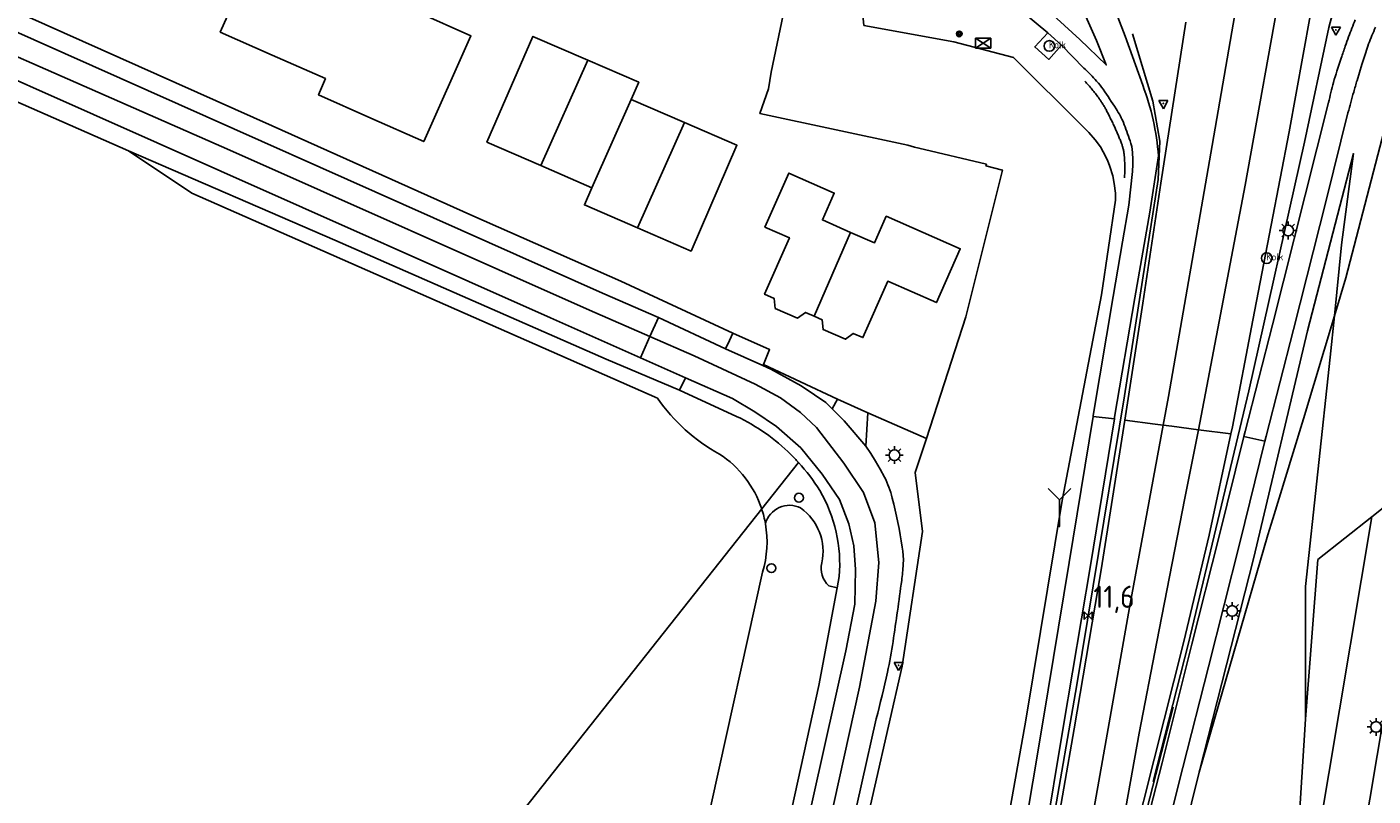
# Model space of a CAD drawing. Extents: x 167690 to 168394, y 440139 to 441022.
# Tile 4 of 15: x 167926 to 168077, y 440703 to 440790. Entities that reach past the tile are written whole.
import ezdxf

# ---------------------------------------------------------------- set-up
doc = ezdxf.new("R2010")
doc.units = 0
doc.header["$LTSCALE"] = 4
doc.linetypes.add('SCHRIKH', pattern=[100, 100, 0])
doc.layers.get('0').update_dxf_attribs({"linetype": 'CONTINUOUS'})
for name, color, linetype in [('G_BTD', 3, 'CONTINUOUS'), ('G_OTD', 32, 'CONTINUOUS'), ('G_OWG', 6, 'CONTINUOUS'), ('G_PND', 1, 'CONTINUOUS'), ('G_WGD', 7, 'CONTINUOUS'), ('LSHD', 3, 'CONTINUOUS'), ('LSHDUP', 1, 'CONTINUOUS'), ('LWGI', 7, 'CONTINUOUS'), ('PPALHM', 10, 'CONTINUOUS'), ('PVGO', 102, 'CONTINUOUS')]:
    doc.layers.add(name, color=color, linetype=linetype)
for name, color, linetype, true_color in [('PBRD', 7, 'CONTINUOUS', 0xbd2877), ('PKST', 7, 'CONTINUOUS', 0xbd2877), ('PPAL', 7, 'CONTINUOUS', 0xbd2877), ('PPUT', 7, 'CONTINUOUS', 0xbd2877)]:
    doc.layers.add(name, color=color, linetype=linetype, true_color=true_color)
doc.styles.add('ISO', font='ISO')

# ---------------------------------------------------------------- blocks, each defined once
blk = doc.blocks.new('kolk')
at = {"color": 0}
blk.add_circle((0, 0), 0.6, dxfattribs=at)
at = {"color": 0, "linetype": 'Continuous', "style": 'ISO'}
blk.add_attdef('KOLK', (-0.04, -0.26), '', height=0.8, dxfattribs=at)
blk = doc.blocks.new('lichtmast')
at = {"color": 0}
for p, q in [((-0.6, 0), (-1, 0)), ((-0.71, 0.71), (-0.42, 0.42)), ((0, 0.6), (0, 1)), ((0.42, 0.42), (0.71, 0.71)), ((0.6, 0), (1, 0)), ((-0.42, -0.42), (-0.71, -0.71)), ((0, -0.6), (0, -1)), ((0.42, -0.42), (0.71, -0.71))]:
    blk.add_line(p, q, dxfattribs=at)
blk.add_circle((0, 0), 0.6, dxfattribs=at)
blk = doc.blocks.new('verkeersbord')
at = {"color": 0}
for p, q in [((0.5, 0.32), (-0.5, 0.32)), ((-0.5, 0.32), (0, -0.6)), ((0, -0.6), (0.5, 0.32))]:
    blk.add_line(p, q, dxfattribs=at)
blk = doc.blocks.new('verkeersbord-pl')
at = {"linetype": 'Continuous'}
blk.add_circle((0, 0), 0.03, dxfattribs=at)
blk = doc.blocks.new('kilometerpaal')
at = {"color": 0}
for p, q in [((-0.44, 0.44), (0.44, -0.44)), ((-0.44, -0.44), (-0.44, 0.44)), ((0.44, 0.44), (-0.44, -0.44)), ((0.44, -0.44), (0.44, 0.44))]:
    blk.add_line(p, q, dxfattribs=at)
at = {"color": 0, "style": 'ISO'}
blk.add_attdef('KILOMETERPAAL', (0.59, 0.87), '', height=2.5, dxfattribs=at)
blk = doc.blocks.new('wegwijzer')
at = {"color": 0}
for q in [(-0.424, 1.424), (0.424, 1.424), (0, 0)]:
    blk.add_line((0, 1), q, dxfattribs=at)
blk = doc.blocks.new('schk.dwg')
for p, q in [((0.86, 0.56), (-0.86, 0.56)), ((-0.86, 0.56), (-0.86, -0.56)), ((0.86, -0.56), (0.86, 0.56)), ((-0.86, -0.56), (0.86, -0.56))]:
    blk.add_line(p, q)
at = {"linetype": 'Continuous'}
for p, q in [((-0.86, 0.56), (0.86, -0.56)), ((-0.86, -0.56), (0.86, 0.56))]:
    blk.add_line(p, q, dxfattribs=at)
blk = doc.blocks.new('boom')
at = {"color": 0}
for radius in [0.315, 0.225, 0.135]:
    blk.add_circle((0, 0), radius, dxfattribs=at)

msp = doc.modelspace()

# ---------------------------------------------------------------- linework, layer by layer
at = {"layer": 'G_BTD', "linetype": 'Continuous', "transparency": 33554687}
for points in [[(167996.507, 440748.204), (167944.074, 440771.306), (167936.945, 440776.058)], [(168008.23, 440735.755), (168012.374, 440740.991)], [(168012.776, 440737.364), (168012.614, 440737.472), (168012.423, 440737.51), (168012.231, 440737.472), (168012.069, 440737.364), (168011.961, 440737.202), (168011.923, 440737.01), (168011.961, 440736.819), (168012.069, 440736.657), (168012.231, 440736.548), (168012.423, 440736.51), (168012.614, 440736.548), (168012.776, 440736.657), (168012.885, 440736.819), (168012.923, 440737.01), (168012.885, 440737.202), (168012.776, 440737.364)], [(167963.543, 440679.286), (168008.23, 440735.755)], [(167996.823, 440676.715), (168008.329, 440728.622)], [(168009.676, 440728.73), (168009.514, 440728.622), (168009.322, 440728.584), (168009.131, 440728.622), (168008.969, 440728.73), (168008.86, 440728.893), (168008.822, 440729.084), (168008.86, 440729.275), (168008.969, 440729.437), (168009.131, 440729.546), (168009.322, 440729.584), (168009.514, 440729.546), (168009.676, 440729.437), (168009.784, 440729.275), (168009.822, 440729.084), (168009.784, 440728.893), (168009.676, 440728.73)], [(168015.78, 440727.105), (168016.716, 440726.88)]]:
    msp.add_lwpolyline(points, dxfattribs=at)
for points in [[(167996.507, 440748.204, 0.1134126), (168003.471, 440741.928)], [(168003.471, 440741.928, -0.1697262), (168008.23, 440735.755)], [(168008.654, 440734.076, -0.4749464), (168012.614, 440735.862)], [(168008.23, 440735.755, -0.0368339), (168008.654, 440734.076)], [(168012.614, 440735.862, -0.2994394), (168015.007, 440729.676)], [(168008.654, 440734.076, -0.1171609), (168008.329, 440728.622)], [(168015.007, 440729.676, 0.2792476), (168015.78, 440727.105)]]:
    msp.add_lwpolyline(points, format="xyb", dxfattribs=at)
at = {"layer": 'G_OTD', "linetype": 'Continuous', "transparency": 33554687}
for points in [[(167958.517, 440798.663), (167964.558, 440795.968), (167963.774, 440794.211), (167969.592, 440791.617), (167975.487, 440788.988), (167970.184, 440777.102), (167964.213, 440779.75), (167958.343, 440782.354), (167959.116, 440784.18), (167953.106, 440786.841), (167947.277, 440789.421), (167952.582, 440801.31), (167958.517, 440798.663)], [(167983.364, 440774.403), (167977.299, 440777.035), (167982.468, 440788.941), (167988.645, 440786.261)]]:
    msp.add_lwpolyline(points, dxfattribs=at)
at = {"layer": 'G_OWG', "linetype": 'Continuous', "transparency": 33554687}
for points in [[(168025.443, 440776.483), (168024.687, 440776.695), (168008.028, 440780.241), (168008.99, 440783.047), (168009.283, 440784.894), (168010.987, 440792.982), (168014.047, 440805.453), (168014.701, 440809.023), (168020.126, 440807.187)], [(168020.126, 440807.187), (168018.941, 440798.119), (168019.749, 440790.179), (168029.857, 440788.329), (168036.575, 440786.564), (168044.453, 440778.722), (168045.061, 440778.138), (168045.785, 440777.303), (168046.363, 440776.488), (168046.687, 440775.948), (168047.154, 440775.013), (168047.442, 440774.29), (168047.751, 440773.26), (168047.928, 440772.398), (168048.05, 440771.274), (168048.065, 440770.517), (168046.488, 440759.844), (168042.056, 440736.706), (168037.959, 440711.993), (168035.024, 440695.345), (168032.21, 440680.301), (168032.269, 440677.306), (168033.739, 440677.064)], [(167936.945, 440776.058), (167917.536, 440784.566), (167906.394, 440789.622)], [(168040.463, 440789.339), (168038.977, 440787.753), (168040.553, 440786.347), (168041.992, 440787.931)], [(168072.708, 440757.476), (168073.991, 440761.764), (168078.529, 440779.208), (168083.72, 440778.893), (168083.059, 440766.323), (168082.1, 440755.701), (168079.136, 440736.618), (168076.934, 440734.87)], [(167998.978, 440749.11), (167990.74, 440752.607), (167960.172, 440765.99), (167936.945, 440776.058)], [(168033.485, 440774.367), (168033.527, 440774.54), (168025.939, 440776.364), (168025.443, 440776.483)], [(168057.495, 440706.115), (168063.624, 440730.291), (168069.684, 440755.793), (168074.862, 440775.746), (168073.524, 440765.463), (168072.708, 440757.476)], [(168026.779, 440743.664), (168031.204, 440757.373), (168035.347, 440773.875), (168033.485, 440774.367)], [(168057.495, 440706.115), (168065.225, 440732.833), (168065.772, 440734.654), (168068.056, 440742.088), (168069.242, 440745.893), (168072.708, 440757.476)], [(168072.708, 440757.476), (168072.235, 440752.846), (168069.439, 440727.029), (168069.462, 440712.082)], [(168008.425, 440752.017), (168016.755, 440748.111)], [(167999.637, 440750.496), (167998.978, 440749.11)], [(168005.411, 440746.163), (167998.978, 440749.11)], [(168020.185, 440746.549), (168026.779, 440743.664)], [(168026.779, 440743.664), (168025.517, 440739.854), (168026.335, 440733.22), (168024.053, 440718.047), (168019.45, 440697.786), (168017.092, 440685.532), (168016.48, 440681.122), (168016.413, 440678.455), (168016.554, 440677.082)], [(168076.934, 440734.87), (168067.252, 440677.079)], [(168076.934, 440734.87), (168070.861, 440730.048), (168069.462, 440712.082)], [(168001.319, 440668.465), (168001.616, 440668.526), (168002.885, 440669.007), (168004.397, 440670.347), (168005.673, 440672.586), (168008.329, 440686.971), (168014.657, 440715.88), (168016.716, 440726.88)], [(168016.716, 440726.88), (168016.952, 440728.139)], [(168067.252, 440677.079), (168069.462, 440712.082)], [(168048.487, 440674.674), (168050.435, 440674.747), (168052.168, 440677.811), (168052.333, 440685.323), (168057.495, 440706.115)]]:
    msp.add_lwpolyline(points, dxfattribs=at)
for points in [[(168011.527, 440741.873, 0.0840004), (168005.411, 440746.163)], [(168012.374, 440740.991, 0.0132853), (168011.527, 440741.873)], [(168012.374, 440740.991, -0.0443733), (168014.775, 440737.822)], [(168016.952, 440728.139, 0.1557901), (168014.775, 440737.822)]]:
    msp.add_lwpolyline(points, format="xyb", dxfattribs=at)
at = {"layer": 'G_PND', "linetype": 'Continuous', "transparency": 33554687}
for points in [[(167988.645, 440786.261), (167983.364, 440774.403)], [(167988.645, 440786.261), (167994.387, 440783.769), (167993.55, 440781.844)], [(167993.55, 440781.844), (167989.12, 440771.906)], [(167993.55, 440781.844), (167999.538, 440779.244)], [(167999.538, 440779.244), (168005.447, 440776.677), (168000.275, 440764.77), (167994.255, 440767.381)], [(167999.538, 440779.244), (167994.255, 440767.381)], [(167989.12, 440771.906), (167983.364, 440774.403)], [(168014.143, 440757.442), (168013.167, 440757.872), (168012.277, 440757.226), (168009.756, 440758.319), (168009.64, 440759.427), (168008.552, 440759.906), (168011.346, 440766.279), (168008.592, 440767.479), (168011.28, 440773.553), (168016.397, 440771.302), (168015.064, 440768.272), (168018.221, 440766.883)], [(167994.255, 440767.381), (167988.281, 440769.972), (167989.12, 440771.906)], [(168018.221, 440766.883), (168020.932, 440765.691), (168022.256, 440768.703), (168030.579, 440765.043), (168027.901, 440758.982), (168022.425, 440761.374), (168019.621, 440755.037), (168018.55, 440755.499), (168017.668, 440754.849), (168015.152, 440755.946), (168015.041, 440757.046), (168014.143, 440757.442)], [(168018.221, 440766.883), (168014.143, 440757.442)]]:
    msp.add_lwpolyline(points, dxfattribs=at)
at = {"layer": 'G_WGD', "linetype": 'Continuous', "transparency": 33554687}
for points in [[(168004.967, 440755.552), (167992.382, 440761.376), (167975.721, 440768.741), (167953.133, 440778.866), (167912.469, 440797.031), (167904.089, 440800.723)], [(168057.409, 440744.669), (168062.66, 440772.186), (168066.907, 440795.787), (168067.735, 440800.478)], [(167996.604, 440757.287), (167990.311, 440760.034), (167920.054, 440791.314), (167903.217, 440798.765)], [(168044.72, 440791.175), (168045.932, 440788.489), (168047.029, 440785.725), (168044.053, 440788.574), (168040.599, 440791.745), (168036.453, 440795.312), (168034.64, 440797.062)], [(167995.654, 440755.159), (167988.862, 440758.105), (167948.345, 440776.119), (167902.18, 440796.434)], [(168033.669, 440794.817), (168035.647, 440793.302), (168037.591, 440791.709), (168040.463, 440789.339)], [(167994.58, 440752.754), (167984.464, 440757.272), (167947.322, 440773.778), (167903.963, 440793.101)], [(168051.135, 440783.457), (168049.167, 440788.949), (168047.705, 440792.744)], [(168053.427, 440745.184), (168054.022, 440748.417), (168058.789, 440775.805), (168061.666, 440792.273)], [(168049.13, 440745.738), (168051.138, 440758.899), (168053.186, 440772.429), (168055.973, 440790.528)], [(168061.056, 440744.198), (168061.231, 440745.009), (168063.544, 440756.998), (168065.582, 440767.689), (168067.617, 440778.188), (168069.994, 440791.252)], [(168040.463, 440789.339), (168041.992, 440787.931)], [(168041.992, 440787.931), (168044.518, 440785.377)], [(168053.069, 440654.31), (168055.943, 440654.041), (168057.848, 440654.06), (168060.265, 440654.516), (168062.301, 440655.458), (168064.636, 440656.863), (168066.007, 440657.979), (168067.199, 440659.098), (168068.702, 440660.948), (168069.472, 440662.471), (168070.081, 440663.954), (168070.6, 440666.052), (168071.13, 440670.042), (168074.194, 440688.113), (168078.346, 440712.914), (168081.485, 440731.622), (168083.69, 440745.653), (168086.478, 440762.605), (168088.809, 440776.153), (168090.001, 440783.147), (168090.98, 440788.084)], [(168073.488, 440786.503), (168072.997, 440785.033)], [(168076.24, 440787.143), (168075.814, 440785.765), (168075.268, 440783.987)], [(168062.514, 440743.893), (168062.658, 440744.471), (168065.74, 440756.457), (168069.437, 440771.06), (168072.052, 440781.487)], [(168074.241, 440780.339), (168071.812, 440770.613), (168068.094, 440755.931), (168065.025, 440743.925), (168064.895, 440743.396)], [(168047.937, 440745.877), (168047.969, 440746.074), (168050.251, 440759.502), (168051.944, 440769.163), (168052.908, 440775.479)], [(168049.97, 440773.734), (168049.565, 440769.946), (168048.836, 440765.823), (168047.8, 440759.678), (168045.562, 440746.278), (168045.542, 440746.153)], [(167995.654, 440755.159), (167996.604, 440757.287)], [(167996.604, 440757.287), (168004.172, 440753.756)], [(167995.654, 440755.159), (167994.58, 440752.754)], [(167995.654, 440755.159), (168000.634, 440752.998), (168007.498, 440749.803), (168010.347, 440748.244), (168012.611, 440746.588), (168014.39, 440744.932), (168017.488, 440740.901), (168019.686, 440737.607), (168020.962, 440734.179), (168021.42, 440729.727), (168021.088, 440725.355), (168019.258, 440715.694), (168015.211, 440697.504), (168013.883, 440691.22), (168012.164, 440682.348)], [(168004.172, 440753.756), (168004.609, 440754.721), (168004.967, 440755.552)], [(168008.425, 440752.017), (168009.112, 440753.689), (168004.967, 440755.552)], [(167994.58, 440752.754), (167999.637, 440750.496)], [(168008.369, 440751.88), (168006.243, 440752.82), (168004.172, 440753.756)], [(168008.369, 440751.88), (168008.425, 440752.017)], [(168016.155, 440747.019), (168015.456, 440747.716), (168014.178, 440748.581), (168012.691, 440749.589), (168009.27, 440751.481), (168008.369, 440751.88)], [(167999.637, 440750.496), (168004.948, 440748.17), (168007.456, 440746.667), (168009.918, 440745.04), (168012.634, 440742.64), (168015.048, 440739.666), (168016.977, 440736.815), (168018.058, 440734.087), (168018.621, 440731.603), (168018.808, 440728.938), (168018.71, 440725.02), (168017.704, 440719.765), (168011.57, 440692.345), (168010.443, 440686.811), (168009.734, 440682.169), (168009.235, 440678.158), (168009.048, 440674.441), (168009.359, 440671.554), (168009.689, 440668.895), (168010.284, 440666.652), (168010.495, 440666.172)], [(168016.155, 440747.019), (168016.755, 440748.111)], [(168016.755, 440748.111), (168020.185, 440746.549)], [(168019.943, 440742.817), (168017.522, 440745.657), (168016.155, 440747.019)], [(168019.943, 440742.817), (168020.185, 440746.549)], [(168045.542, 440746.153), (168042.86, 440729.727), (168039.87, 440711.762), (168037.62, 440698.316), (168034.95, 440682.643)], [(168037.173, 440678.16), (168037.9, 440682.03), (168038.395, 440681.966), (168041.082, 440697.628), (168043.429, 440711.015), (168046.452, 440728.904), (168049.13, 440745.738)], [(168037.405, 440682.148), (168039.995, 440698.027), (168042.212, 440711.377), (168045.237, 440729.376), (168047.937, 440745.877)], [(168039.497, 440666.424), (168041.087, 440675.872), (168042.482, 440684.157), (168047.122, 440710.407), (168049.65, 440724.665), (168053.427, 440745.184)], [(168047.937, 440745.877), (168045.542, 440746.153)], [(168049.13, 440745.738), (168052.548, 440745.297)], [(168052.548, 440745.297), (168053.427, 440745.184)], [(168053.427, 440745.184), (168054.401, 440745.058)], [(168054.401, 440745.058), (168057.409, 440744.669)], [(168045.772, 440680.822), (168047.983, 440695.236), (168050.731, 440710.527), (168052.703, 440720.801), (168055.872, 440736.961), (168057.409, 440744.669)], [(168045.772, 440680.822), (168047.581, 440688.815), (168050.06, 440698.204), (168052.415, 440707.569), (168055.752, 440720.841), (168058.6, 440732.81), (168061.056, 440744.198)], [(168046.864, 440680.55), (168048.023, 440685.908), (168050.954, 440697.986), (168053.312, 440707.167), (168056.656, 440720.534), (168059.69, 440732.536), (168062.514, 440743.893)], [(168057.409, 440744.669), (168061.056, 440744.198)], [(168062.514, 440743.893), (168064.895, 440743.396)], [(168022.055, 440739.34), (168021.574, 440740.237), (168021.062, 440741.117), (168020.518, 440741.977), (168019.943, 440742.817)], [(168064.895, 440743.396), (168062.08, 440731.954), (168058.528, 440717.968), (168055.63, 440706.644), (168053.211, 440696.959), (168049.392, 440680.878)], [(168024.166, 440729.52), (168024.182, 440730.008), (168024.17, 440730.496), (168024.131, 440730.982), (168024.066, 440731.466)], [(168030.676, 440658.568), (168030.535, 440658.595), (168026.992, 440659.546), (168023.705, 440660.711), (168021.295, 440662.267), (168019.446, 440664.034), (168017.547, 440666.241), (168016.154, 440668.562), (168015.237, 440671.099), (168014.538, 440674.249), (168014.254, 440676.788), (168014.335, 440679.922), (168014.857, 440683.639), (168016.417, 440691.281), (168017.901, 440697.727), (168021.125, 440712.109)]]:
    msp.add_lwpolyline(points, dxfattribs=at)
for points in [[(168075.068, 440790.819, 0.0056584), (168074.315, 440788.893)], [(168077.33, 440789.973, 0.008398), (168076.568, 440788.087)], [(168073.93, 440787.819, 0.0013657), (168073.488, 440786.503)], [(168074.315, 440788.893, 0.0102589), (168073.93, 440787.819)], [(168076.568, 440788.087, 0.0170939), (168076.24, 440787.143)], [(168045.942, 440783.91, 0.0190255), (168044.518, 440785.377)], [(168072.997, 440785.033, 0.0146863), (168072.614, 440783.752)], [(168045.942, 440783.91, -0.0325811), (168046.672, 440782.984)], [(168046.672, 440782.984, -0.0073816), (168048.13, 440780.795)], [(168052.908, 440775.479, 0.0710702), (168051.135, 440783.457)], [(168072.614, 440783.752, 0.0088339), (168072.052, 440781.487)], [(168075.268, 440783.987, 0.0055168), (168074.881, 440782.672)], [(168074.881, 440782.672, 0.0035171), (168074.241, 440780.339)], [(168048.13, 440780.795, -0.0186327), (168048.621, 440779.963)], [(168048.621, 440779.963, -0.030292), (168048.951, 440779.252)], [(168048.951, 440779.252, -0.0106555), (168049.709, 440777.19)], [(168049.709, 440777.19, -0.0638328), (168049.981, 440775.872)], [(168049.981, 440775.872, -0.0397557), (168049.97, 440773.734)], [(168022.936, 440736.98, 0.0578922), (168022.055, 440739.34)], [(168024.066, 440731.466, 0.0192337), (168022.936, 440736.98)], [(168023.992, 440727.7, 0.0176314), (168024.166, 440729.52)], [(168023.023, 440720.825, 0.0045218), (168023.992, 440727.7)], [(168022.389, 440717.374, 0.0161609), (168023.023, 440720.825)], [(168021.125, 440712.109, 0.0106171), (168022.389, 440717.374)]]:
    msp.add_lwpolyline(points, format="xyb", dxfattribs=at)
at = {"layer": 'LSHD', "linetype": 'Continuous', "lineweight": -3, "transparency": 33554687}
for points in [[(168076.543, 440805.824), (168075.398, 440800.832), (168073.604, 440795.573), (168072.09, 440789.937), (168069.337, 440777.023), (168063.082, 440749.036), (168056.296, 440720.659), (168052.32, 440705.064)], [(168049.973, 440789.223), (168052.277, 440781.658), (168053.07, 440777.126), (168052.859, 440772.829), (168049.084, 440748.478)]]:
    msp.add_lwpolyline(points, dxfattribs=at)
at = {"layer": 'LSHDUP', "linetype": 'SCHRIKH', "lineweight": -3, "transparency": 33554687}
msp.add_lwpolyline([(168049.072, 440773.007, 0.042647), (168049.053, 440775.516, 0.0705629), (168048.705, 440776.988, 0.01439), (168047.974, 440778.71, 0.0124765), (168047.046, 440780.611, 0.0383878), (168046.174, 440782.01, 0.025723), (168044.613, 440783.91)], format="xyb", dxfattribs=at)
at = {"layer": 'LWGI', "transparency": 33554687}
for points in [[(168049.084, 440748.478), (168046.738, 440734.379), (168043.71, 440715.946), (168040.957, 440700.196), (168037.11, 440678.173), (168037.042, 440677.786), (168035.164, 440667.183), (168035.06, 440666.597)], [(168054.553, 440713.454), (168049.02, 440691.857), (168046.592, 440681.478), (168045.838, 440677.851), (168045.593, 440676.673), (168045.541, 440676.425), (168043.661, 440665.682), (168043.553, 440665.068)]]:
    msp.add_lwpolyline(points, dxfattribs=at)

# ---------------------------------------------------------------- block references
at = {"layer": 'PBRD', "transparency": 33554687}
for p in [(168072.88, 440789.663), (168053.453, 440781.394), (168023.646, 440718.157)]:
    msp.add_blockref('verkeersbord', p, dxfattribs=at)
at = {"layer": 'PBRD', "transparency": 33554687, "xscale": 3, "yscale": 3, "zscale": 3}
msp.add_blockref('wegwijzer', (168041.748, 440733.787), dxfattribs=at)
at = {"layer": 'PKST', "transparency": 33554687}
msp.add_blockref('schk.dwg', (168033.154, 440788.164), dxfattribs=at)
at = {"layer": 'PPAL', "transparency": 33554687}
for name, p in [('verkeersbord-pl', (168072.88, 440789.663)), ('verkeersbord-pl', (168053.453, 440781.394)), ('lichtmast', (168067.509, 440767.093)), ('lichtmast', (168023.177, 440741.809)), ('verkeersbord-pl', (168041.748, 440733.787)), ('lichtmast', (168061.207, 440724.271)), ('verkeersbord-pl', (168023.646, 440718.157)), ('lichtmast', (168077.404, 440711.211))]:
    msp.add_blockref(name, p, dxfattribs=at)
at = {"layer": 'PPALHM', "transparency": 33554687}
msp.add_blockref('kilometerpaal', (168044.99, 440723.746), dxfattribs=at).add_auto_attribs({'KILOMETERPAAL': '11,6'})
at = {"layer": 'PPUT', "transparency": 33554687}
for p in [(168040.622, 440787.859), (168065.092, 440763.978)]:
    msp.add_blockref('kolk', p, dxfattribs=at).add_auto_attribs({'KOLK': 'Kolk'})
at = {"layer": 'PVGO', "transparency": 33554687}
msp.add_blockref('boom', (168030.48, 440789.214), dxfattribs=at)

doc.saveas('drawing.dxf')
